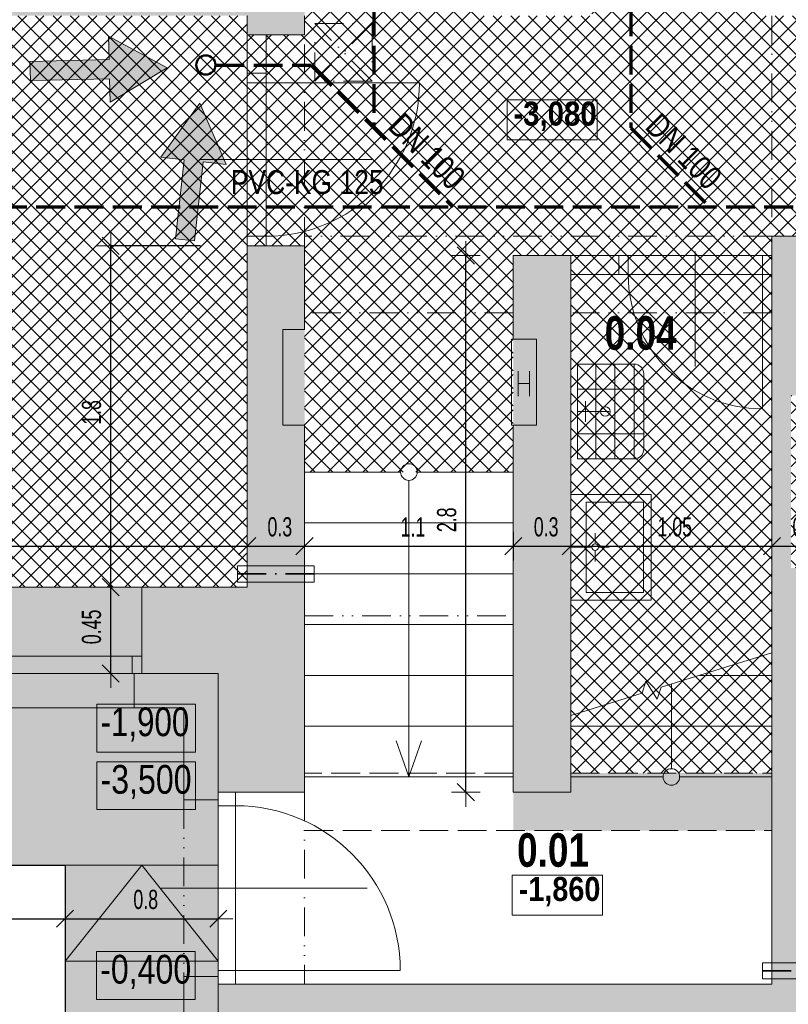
# Model space of a CAD drawing. Header units: millimetres. Extents: x -18538 to 31634, y -71765 to -43346.
# Tile 6 of 19: x -2265 to 1748, y -59323 to -54187. Entities that reach past the tile are written whole.
import ezdxf

# ---------------------------------------------------------------- set-up
doc = ezdxf.new("R2010")
doc.units = ezdxf.units.MM
doc.header["$PDMODE"] = 65
for name, pattern in [('Carkovana 2x_1', [200, 150, -50]), ('Cerchovana_1', [250, 150, -50, 0, -50]), ('JIS_09_15', [300, 150, -50, 0, -50, 0, -50])]:
    doc.linetypes.add(name, pattern=pattern)
doc.layers.add('XR$1$1.PP - SLEPY_1', color=7, linetype='Continuous', lineweight=25)
doc.layers.add('XR$3$SANACE_1', color=7, linetype='Continuous', lineweight=25)
doc.styles.add('ARIAL', font='ARIAL.TTF')
doc.styles.add('Arial Black', font='Arial Black')
doc.styles.add('ARIALNARROW', font='ARIALN.TTF')
doc.dimstyles.new('DIMSTYLE_2', dxfattribs={"dimtxt": 100, "dimasz": 150, "dimexe": 0, "dimexo": 0, "dimgap": 50, "dimtad": 2, "dimlfac": 0.001, "dimrnd": 0.05, "dimzin": 4, "dimdsep": 46, "dimtxsty": 'ARIALNARROW', "dimblk1": 'ALL_ML_STRICH', "dimblk2": 'ALL_ML_STRICH', "dimsah": 1, "dimcen": 0, "dimclrd": 6, "dimclre": 6, "dimclrt": 6, "dimadec": 0, "dimazin": 0, "dimtfac": 1, "dimtdec": 0, "dimtix": 1, "dimtmove": 2, "dimatfit": 3, "dimfxl": 0, "dimtzin": 0, "dimlwd": 0, "dimlwe": 13, "dimarcsym": 0})
doc.dimstyles.new('DIMSTYLE_3', dxfattribs={"dimtxt": 100, "dimasz": 150, "dimexe": 0, "dimexo": 0, "dimgap": 50, "dimtad": 2, "dimdec": 1, "dimlfac": 0.001, "dimrnd": 0.05, "dimzin": 4, "dimdsep": 46, "dimtxsty": 'ARIALNARROW', "dimblk1": 'ALL_ML_STRICH', "dimblk2": 'ALL_ML_STRICH', "dimsah": 1, "dimcen": 0, "dimclrd": 6, "dimclre": 6, "dimclrt": 6, "dimadec": 0, "dimazin": 0, "dimtfac": 1, "dimtdec": 0, "dimtix": 1, "dimtmove": 2, "dimatfit": 3, "dimfxl": 0, "dimtzin": 0, "dimlwd": 0, "dimlwe": 13, "dimarcsym": 0})
doc.dimstyles.new('DIMSTYLE_4', dxfattribs={"dimtxt": 100, "dimasz": 150, "dimexe": 0, "dimexo": 0, "dimgap": 50, "dimtad": 2, "dimdec": 1, "dimlfac": 0.001, "dimrnd": 0.05, "dimzin": 4, "dimdsep": 46, "dimtxsty": 'ARIALNARROW', "dimblk1": 'ALL_ML_STRICH', "dimblk2": 'ALL_ML_STRICH', "dimsah": 1, "dimcen": 0, "dimclrd": 6, "dimclre": 6, "dimclrt": 6, "dimadec": 0, "dimazin": 0, "dimtfac": 1, "dimtdec": 0, "dimtix": 1, "dimtmove": 2, "dimatfit": 3, "dimfxl": 0, "dimtzin": 0, "dimlwd": 0, "dimlwe": 13, "dimarcsym": 0})
doc.dimstyles.new('DIMSTYLE_5', dxfattribs={"dimtxt": 100, "dimasz": 150, "dimexe": 0, "dimexo": 0, "dimgap": 50, "dimtad": 2, "dimlfac": 0.001, "dimrnd": 0.05, "dimzin": 4, "dimdsep": 46, "dimtxsty": 'ARIALNARROW', "dimblk1": 'ALL_ML_STRICH', "dimblk2": 'ALL_ML_STRICH', "dimsah": 1, "dimcen": 0, "dimclrd": 6, "dimclre": 6, "dimclrt": 6, "dimadec": 0, "dimazin": 0, "dimtfac": 1, "dimtdec": 0, "dimtix": 1, "dimtmove": 2, "dimatfit": 3, "dimfxl": 0, "dimtzin": 0, "dimlwd": 0, "dimlwe": 13, "dimarcsym": 0})

# ---------------------------------------------------------------- blocks, each defined once
blk = doc.blocks.new('KOMPLEXNÍ OBJEKT_3')
at = {"layer": 'XR$1$1.PP - SLEPY_1', "color": 251, "linetype": 'Continuous', "lineweight": 13}
for p, q in [((612.2, -56663.4), (612.2, -57214.1)), ((612.2, -56663.4), (1032.2, -56663.4)), ((1032.2, -57214.1), (1032.2, -56663.4)), ((692.2, -56703.4), (992.2, -56703.4)), ((692.2, -57174.1), (692.2, -56703.4)), ((992.2, -56703.4), (992.2, -57174.1)), ((739.3, -56921.5), (739.3, -56864.8)), ((722.2, -56938.7), (612.2, -56938.7)), ((756.5, -56938.7), (813.2, -56938.7)), ((739.3, -56955.9), (739.3, -57012.6)), ((992.2, -57174.1), (692.2, -57174.1)), ((612.2, -57214.1), (956.2, -57214.1)), ((612.2, -57214.1), (1032.2, -57214.1))]:
    blk.add_line(p, q, dxfattribs=at)
blk.add_arc((739.3, -56938.7), 17.2, 270.0000172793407, 269.9999999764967, dxfattribs=at)
blk = doc.blocks.new('KOMPLEXNÍ OBJEKT_14')
at = {"layer": 'XR$1$1.PP - SLEPY_1', "color": 251, "linetype": 'Continuous', "lineweight": 13}
for p, q in [((647.5, -55983), (647.5, -56478)), ((942.5, -55983), (647.5, -55983)), ((942.5, -55983), (667.5, -55983)), ((742.5, -56478), (742.5, -55983)), ((842.5, -56478), (842.5, -55983)), ((942.5, -56478), (942.5, -55983)), ((992.5, -56428), (992.5, -56033)), ((992.5, -56113.3), (647.5, -56113.3)), ((688.4, -56176.7), (688.4, -56230.5)), ((647.5, -56230.5), (792.5, -56230.5)), ((667.5, -56230.5), (812.5, -56230.5)), ((688.4, -56284.2), (688.4, -56230.5)), ((992.5, -56347.6), (647.5, -56347.6)), ((647.5, -56478), (942.5, -56478)), ((667.5, -56478), (942.5, -56478))]:
    blk.add_line(p, q, dxfattribs=at)
blk.add_circle((792.5, -56230.5), 25, dxfattribs=at)
for centre, start, end in [((942.5, -56033), 0, 90), ((942.5, -56428), 270, 0)]:
    blk.add_arc(centre, 50, start, end, dxfattribs=at)
blk = doc.blocks.new('ALL_ML_STRICH')
at = {"color": 0, "linetype": 'ByBlock', "lineweight": -2}
for p, q in [((0, -0.5), (0, 0.5)), ((-1, 0), (0.5, 0)), ((-0.3, -0.3), (0.3, 0.3))]:
    blk.add_line(p, q, dxfattribs=at)
blk = doc.blocks.new('*D48')
at = {"layer": 'DEFPOINTS', "color": 6, "linetype": 'Continuous', "lineweight": 13}
for p in [(-1627.8, -57146.7), (-1789.5, -57596.7), (-1627.8, -57596.7)]:
    blk.add_point(p, dxfattribs=at)
at = {"layer": 'XR$3$SANACE_1', "color": 6, "linetype": 'Continuous', "lineweight": -2}
for p, q in [((-1789.5, -57146.7), (-1789.5, -57146.7)), ((-1789.5, -57596.7), (-1789.5, -57146.7)), ((-1789.5, -57596.7), (-1789.5, -57596.7))]:
    blk.add_line(p, q, dxfattribs=at)
at = {"layer": 'XR$3$SANACE_1', "color": 6, "linetype": 'Continuous', "lineweight": 13, "xscale": 150, "yscale": 150, "zscale": 150}
for p, rotation in [((-1789.5, -57146.7), 90), ((-1789.5, -57596.7), 270)]:
    blk.add_blockref('ALL_ML_STRICH', p, dxfattribs=dict(at, rotation=rotation))
at = {"layer": 'XR$3$SANACE_1', "color": 6, "linetype": 'Continuous', "lineweight": 13, "insert": (-1889.5, -57354.1), "char_height": 100, "width": 324.571, "attachment_point": 5, "rotation": 90, "style": 'ARIALNARROW'}
blk.add_mtext('\\W0.81;\\A1;{0.45}', dxfattribs=at)
blk = doc.blocks.new('*D49')
at = {"layer": 'DEFPOINTS', "color": 6, "linetype": 'Continuous', "lineweight": 13}
for p in [(-1077.8, -55366.7), (-1789.5, -57146.7), (-1627.8, -57146.7)]:
    blk.add_point(p, dxfattribs=at)
at = {"layer": 'XR$3$SANACE_1', "color": 6, "linetype": 'Continuous', "lineweight": -2}
for p, q in [((-1320.2, -55366.7), (-1789.5, -55366.7)), ((-1789.5, -57146.7), (-1789.5, -55366.7)), ((-1789.5, -57146.7), (-1789.5, -57146.7))]:
    blk.add_line(p, q, dxfattribs=at)
at = {"layer": 'XR$3$SANACE_1', "color": 6, "linetype": 'Continuous', "lineweight": 13, "xscale": 150, "yscale": 150, "zscale": 150}
for p, rotation in [((-1789.5, -55366.7), 90), ((-1789.5, -57146.7), 270)]:
    blk.add_blockref('ALL_ML_STRICH', p, dxfattribs=dict(at, rotation=rotation))
at = {"layer": 'XR$3$SANACE_1', "color": 6, "linetype": 'Continuous', "lineweight": 13, "insert": (-1889.5, -56235.5), "char_height": 100, "width": 243.429, "attachment_point": 5, "rotation": 90, "style": 'ARIALNARROW'}
blk.add_mtext('\\W0.81;\\A1;{1.8}', dxfattribs=at)
blk = doc.blocks.new('*D55')
at = {"layer": 'DEFPOINTS', "color": 6, "linetype": 'Continuous', "lineweight": 13}
for p in [(-4527.8, -56932.7), (-4527.8, -57146.7), (-1077.8, -57146.7)]:
    blk.add_point(p, dxfattribs=at)
at = {"layer": 'XR$3$SANACE_1', "color": 6, "linetype": 'Continuous', "lineweight": -2}
for p, q in [((-4527.8, -56932.7), (-4527.8, -56932.7)), ((-4527.8, -56932.7), (-1077.8, -56932.7)), ((-1077.8, -56932.7), (-1077.8, -56932.7))]:
    blk.add_line(p, q, dxfattribs=at)
at = {"layer": 'XR$3$SANACE_1', "color": 6, "linetype": 'Continuous', "lineweight": 13, "xscale": 150, "yscale": 150, "zscale": 150, "rotation": 180}
blk.add_blockref('ALL_ML_STRICH', (-4527.8, -56932.7), dxfattribs=at)
at = {"layer": 'XR$3$SANACE_1', "color": 6, "linetype": 'Continuous', "lineweight": 13, "xscale": 150, "yscale": 150, "zscale": 150}
blk.add_blockref('ALL_ML_STRICH', (-1077.8, -56932.7), dxfattribs=at)
at = {"layer": 'XR$3$SANACE_1', "color": 6, "linetype": 'Continuous', "lineweight": 13, "insert": (-2785.2, -56832.7), "char_height": 100, "width": 324.571, "attachment_point": 5, "style": 'ARIALNARROW'}
blk.add_mtext('\\W0.81;\\A1;{3.45}', dxfattribs=at)
blk = doc.blocks.new('*D56')
at = {"layer": 'DEFPOINTS', "color": 6, "linetype": 'Continuous', "lineweight": 13}
for p in [(-1077.8, -56932.7), (-1077.8, -57146.7), (-777.8, -57146.7)]:
    blk.add_point(p, dxfattribs=at)
at = {"layer": 'XR$3$SANACE_1', "color": 6, "linetype": 'Continuous', "lineweight": -2}
for p, q in [((-1077.8, -56932.7), (-1077.8, -56932.7)), ((-1077.8, -56932.7), (-777.8, -56932.7)), ((-777.8, -56932.7), (-777.8, -56932.7))]:
    blk.add_line(p, q, dxfattribs=at)
at = {"layer": 'XR$3$SANACE_1', "color": 6, "linetype": 'Continuous', "lineweight": 13, "xscale": 150, "yscale": 150, "zscale": 150, "rotation": 180}
blk.add_blockref('ALL_ML_STRICH', (-1077.8, -56932.7), dxfattribs=at)
at = {"layer": 'XR$3$SANACE_1', "color": 6, "linetype": 'Continuous', "lineweight": 13, "xscale": 150, "yscale": 150, "zscale": 150}
blk.add_blockref('ALL_ML_STRICH', (-777.8, -56932.7), dxfattribs=at)
at = {"layer": 'XR$3$SANACE_1', "color": 6, "linetype": 'Continuous', "lineweight": 13, "insert": (-906.6, -56832.7), "char_height": 100, "width": 243.429, "attachment_point": 5, "style": 'ARIALNARROW'}
blk.add_mtext('\\W0.81;\\A1;{0.3}', dxfattribs=at)
blk = doc.blocks.new('*D57')
at = {"layer": 'DEFPOINTS', "color": 6, "linetype": 'Continuous', "lineweight": 13}
for p in [(-777.8, -56932.7), (312.2, -57076.7), (-777.8, -57146.7)]:
    blk.add_point(p, dxfattribs=at)
at = {"layer": 'XR$3$SANACE_1', "color": 6, "linetype": 'Continuous', "lineweight": -2}
for p, q in [((-777.8, -56932.7), (-777.8, -56932.7)), ((-777.8, -56932.7), (312.2, -56932.7)), ((312.2, -56932.7), (312.2, -56932.7))]:
    blk.add_line(p, q, dxfattribs=at)
at = {"layer": 'XR$3$SANACE_1', "color": 6, "linetype": 'Continuous', "lineweight": 13, "xscale": 150, "yscale": 150, "zscale": 150, "rotation": 180}
blk.add_blockref('ALL_ML_STRICH', (-777.8, -56932.7), dxfattribs=at)
at = {"layer": 'XR$3$SANACE_1', "color": 6, "linetype": 'Continuous', "lineweight": 13, "xscale": 150, "yscale": 150, "zscale": 150}
blk.add_blockref('ALL_ML_STRICH', (312.2, -56932.7), dxfattribs=at)
at = {"layer": 'XR$3$SANACE_1', "color": 6, "linetype": 'Continuous', "lineweight": 13, "insert": (-211.6, -56832.7), "char_height": 100, "width": 243.429, "attachment_point": 5, "style": 'ARIALNARROW'}
blk.add_mtext('\\W0.81;\\A1;{1.1}', dxfattribs=at)
blk = doc.blocks.new('*D58')
at = {"layer": 'DEFPOINTS', "color": 6, "linetype": 'Continuous', "lineweight": 13}
for p in [(312.2, -56932.7), (312.2, -57076.7), (612.2, -57122.1)]:
    blk.add_point(p, dxfattribs=at)
at = {"layer": 'XR$3$SANACE_1', "color": 6, "linetype": 'Continuous', "lineweight": -2}
for p, q in [((312.2, -56932.7), (312.2, -56932.7)), ((312.2, -56932.7), (612.2, -56932.7)), ((612.2, -56932.7), (612.2, -56932.7))]:
    blk.add_line(p, q, dxfattribs=at)
at = {"layer": 'XR$3$SANACE_1', "color": 6, "linetype": 'Continuous', "lineweight": 13, "xscale": 150, "yscale": 150, "zscale": 150, "rotation": 180}
blk.add_blockref('ALL_ML_STRICH', (312.2, -56932.7), dxfattribs=at)
at = {"layer": 'XR$3$SANACE_1', "color": 6, "linetype": 'Continuous', "lineweight": 13, "xscale": 150, "yscale": 150, "zscale": 150}
blk.add_blockref('ALL_ML_STRICH', (612.2, -56932.7), dxfattribs=at)
at = {"layer": 'XR$3$SANACE_1', "color": 6, "linetype": 'Continuous', "lineweight": 13, "insert": (483.4, -56832.7), "char_height": 100, "width": 243.429, "attachment_point": 5, "style": 'ARIALNARROW'}
blk.add_mtext('\\W0.81;\\A1;{0.3}', dxfattribs=at)
blk = doc.blocks.new('*D59')
at = {"layer": 'DEFPOINTS', "color": 6, "linetype": 'Continuous', "lineweight": 13}
for p in [(612.2, -56932.7), (1662.2, -57026.2), (612.2, -57122.1)]:
    blk.add_point(p, dxfattribs=at)
at = {"layer": 'XR$3$SANACE_1', "color": 6, "linetype": 'Continuous', "lineweight": -2}
for p, q in [((612.2, -56932.7), (612.2, -56932.7)), ((612.2, -56932.7), (1662.2, -56932.7)), ((1662.2, -56932.7), (1662.2, -56932.7))]:
    blk.add_line(p, q, dxfattribs=at)
at = {"layer": 'XR$3$SANACE_1', "color": 6, "linetype": 'Continuous', "lineweight": 13, "xscale": 150, "yscale": 150, "zscale": 150, "rotation": 180}
blk.add_blockref('ALL_ML_STRICH', (612.2, -56932.7), dxfattribs=at)
at = {"layer": 'XR$3$SANACE_1', "color": 6, "linetype": 'Continuous', "lineweight": 13, "xscale": 150, "yscale": 150, "zscale": 150}
blk.add_blockref('ALL_ML_STRICH', (1662.2, -56932.7), dxfattribs=at)
at = {"layer": 'XR$3$SANACE_1', "color": 6, "linetype": 'Continuous', "lineweight": 13, "insert": (1154.8, -56832.7), "char_height": 100, "width": 324.571, "attachment_point": 5, "style": 'ARIALNARROW'}
blk.add_mtext('\\W0.81;\\A1;{1.05}', dxfattribs=at)
blk = doc.blocks.new('*D60')
at = {"layer": 'DEFPOINTS', "color": 6, "linetype": 'Continuous', "lineweight": 13}
for p in [(1662.2, -56932.7), (1662.2, -57026.2), (1962.2, -57046.7)]:
    blk.add_point(p, dxfattribs=at)
at = {"layer": 'XR$3$SANACE_1', "color": 6, "linetype": 'Continuous', "lineweight": -2}
for p, q in [((1662.2, -56932.7), (1662.2, -56932.7)), ((1662.2, -56932.7), (1962.2, -56932.7)), ((1962.2, -56932.7), (1962.2, -56932.7))]:
    blk.add_line(p, q, dxfattribs=at)
at = {"layer": 'XR$3$SANACE_1', "color": 6, "linetype": 'Continuous', "lineweight": 13, "xscale": 150, "yscale": 150, "zscale": 150, "rotation": 180}
blk.add_blockref('ALL_ML_STRICH', (1662.2, -56932.7), dxfattribs=at)
at = {"layer": 'XR$3$SANACE_1', "color": 6, "linetype": 'Continuous', "lineweight": 13, "xscale": 150, "yscale": 150, "zscale": 150}
blk.add_blockref('ALL_ML_STRICH', (1962.2, -56932.7), dxfattribs=at)
at = {"layer": 'XR$3$SANACE_1', "color": 6, "linetype": 'Continuous', "lineweight": 13, "insert": (1833.4, -56832.7), "char_height": 100, "width": 243.429, "attachment_point": 5, "style": 'ARIALNARROW'}
blk.add_mtext('\\W0.81;\\A1;{0.3}', dxfattribs=at)
blk = doc.blocks.new('*D69')
at = {"layer": 'DEFPOINTS', "color": 6, "linetype": 'Continuous', "lineweight": 13}
for p in [(312.2, -55416.7), (64.6, -58216.7), (312.2, -58216.7)]:
    blk.add_point(p, dxfattribs=at)
at = {"layer": 'XR$3$SANACE_1', "color": 6, "linetype": 'Continuous', "lineweight": -2}
for p, q in [((64.6, -55416.7), (64.6, -55416.7)), ((64.6, -58216.7), (64.6, -55416.7)), ((64.6, -58216.7), (64.6, -58216.7))]:
    blk.add_line(p, q, dxfattribs=at)
at = {"layer": 'XR$3$SANACE_1', "color": 6, "linetype": 'Continuous', "lineweight": 13, "xscale": 150, "yscale": 150, "zscale": 150}
for p, rotation in [((64.6, -55416.7), 90), ((64.6, -58216.7), 270)]:
    blk.add_blockref('ALL_ML_STRICH', p, dxfattribs=dict(at, rotation=rotation))
at = {"layer": 'XR$3$SANACE_1', "color": 6, "linetype": 'Continuous', "lineweight": 13, "insert": (-35.4, -56795.5), "char_height": 100, "width": 243.429, "attachment_point": 5, "rotation": 90, "style": 'ARIALNARROW'}
blk.add_mtext('\\W0.81;\\A1;{2.8}', dxfattribs=at)
blk = doc.blocks.new('*D76')
at = {"layer": 'DEFPOINTS', "color": 6, "linetype": 'Continuous', "lineweight": 13}
for p in [(-2027.8, -58596.7), (-2865.2, -59666.7), (-2027.8, -59666.7)]:
    blk.add_point(p, dxfattribs=at)
at = {"layer": 'XR$3$SANACE_1', "color": 6, "linetype": 'Continuous', "lineweight": -2}
for p, q in [((-2865.2, -58596.7), (-2865.2, -58596.7)), ((-2865.2, -59666.7), (-2865.2, -58596.7)), ((-2566.3, -59666.7), (-2865.2, -59666.7))]:
    blk.add_line(p, q, dxfattribs=at)
at = {"layer": 'XR$3$SANACE_1', "color": 6, "linetype": 'Continuous', "lineweight": 13, "xscale": 150, "yscale": 150, "zscale": 150}
for p, rotation in [((-2865.2, -58596.7), 90), ((-2865.2, -59666.7), 270)]:
    blk.add_blockref('ALL_ML_STRICH', p, dxfattribs=dict(at, rotation=rotation))
at = {"layer": 'XR$3$SANACE_1', "color": 6, "linetype": 'Continuous', "lineweight": 13, "insert": (-2940.2, -59114.1), "char_height": 100, "width": 324.571, "attachment_point": 5, "rotation": 90, "style": 'ARIALNARROW'}
blk.add_mtext('\\W0.81;\\A1;{1.05}', dxfattribs=at)
blk = doc.blocks.new('*D77')
at = {"layer": 'DEFPOINTS', "color": 6, "linetype": 'Continuous', "lineweight": 13}
for p in [(-2627.8, -57596.7), (-2865.2, -58596.7), (-2027.8, -58596.7)]:
    blk.add_point(p, dxfattribs=at)
at = {"layer": 'XR$3$SANACE_1', "color": 6, "linetype": 'Continuous', "lineweight": -2}
for p, q in [((-2865.2, -57596.7), (-2865.2, -57596.7)), ((-2865.2, -58596.7), (-2865.2, -57596.7)), ((-2865.2, -58596.7), (-2865.2, -58596.7))]:
    blk.add_line(p, q, dxfattribs=at)
at = {"layer": 'XR$3$SANACE_1', "color": 6, "linetype": 'Continuous', "lineweight": 13, "xscale": 150, "yscale": 150, "zscale": 150}
for p, rotation in [((-2865.2, -57596.7), 90), ((-2865.2, -58596.7), 270)]:
    blk.add_blockref('ALL_ML_STRICH', p, dxfattribs=dict(at, rotation=rotation))
at = {"layer": 'XR$3$SANACE_1', "color": 6, "linetype": 'Continuous', "lineweight": 13, "insert": (-2940.2, -58075.5), "char_height": 100, "width": 243.429, "attachment_point": 5, "rotation": 90, "style": 'ARIALNARROW'}
blk.add_mtext('\\W0.81;\\A1;{1.0}', dxfattribs=at)
blk = doc.blocks.new('*D82')
at = {"layer": 'DEFPOINTS', "color": 6, "linetype": 'Continuous', "lineweight": 13}
for p in [(-17937.8, -58196.7), (-2027.8, -58596.7), (-17937.8, -58876)]:
    blk.add_point(p, dxfattribs=at)
at = {"layer": 'XR$3$SANACE_1', "color": 6, "linetype": 'Continuous', "lineweight": -2}
for p, q in [((-17937.8, -58876), (-17937.8, -58876)), ((-17937.8, -58876), (-2027.8, -58876)), ((-2027.8, -58876), (-2027.8, -58876))]:
    blk.add_line(p, q, dxfattribs=at)
at = {"layer": 'XR$3$SANACE_1', "color": 6, "linetype": 'Continuous', "lineweight": 13, "xscale": 150, "yscale": 150, "zscale": 150, "rotation": 180}
blk.add_blockref('ALL_ML_STRICH', (-17937.8, -58876), dxfattribs=at)
at = {"layer": 'XR$3$SANACE_1', "color": 6, "linetype": 'Continuous', "lineweight": 13, "xscale": 150, "yscale": 150, "zscale": 150}
blk.add_blockref('ALL_ML_STRICH', (-2027.8, -58876), dxfattribs=at)
at = {"layer": 'XR$3$SANACE_1', "color": 6, "linetype": 'Continuous', "lineweight": 13, "insert": (-9965.2, -58776), "char_height": 100, "width": 324.571, "attachment_point": 5, "style": 'ARIALNARROW'}
blk.add_mtext('\\W0.81;\\A1;{15.9}', dxfattribs=at)
blk = doc.blocks.new('*D83')
at = {"layer": 'DEFPOINTS', "color": 6, "linetype": 'Continuous', "lineweight": 13}
for p in [(-2027.8, -58596.7), (-2027.8, -58876), (-1227.8, -59666.7)]:
    blk.add_point(p, dxfattribs=at)
at = {"layer": 'XR$3$SANACE_1', "color": 6, "linetype": 'Continuous', "lineweight": -2}
for p, q in [((-2027.8, -58876), (-2027.8, -58876)), ((-2027.8, -58876), (-1227.8, -58876)), ((-1227.8, -58876), (-1227.8, -58876))]:
    blk.add_line(p, q, dxfattribs=at)
at = {"layer": 'XR$3$SANACE_1', "color": 6, "linetype": 'Continuous', "lineweight": 13, "xscale": 150, "yscale": 150, "zscale": 150, "rotation": 180}
blk.add_blockref('ALL_ML_STRICH', (-2027.8, -58876), dxfattribs=at)
at = {"layer": 'XR$3$SANACE_1', "color": 6, "linetype": 'Continuous', "lineweight": 13, "xscale": 150, "yscale": 150, "zscale": 150}
blk.add_blockref('ALL_ML_STRICH', (-1227.8, -58876), dxfattribs=at)
at = {"layer": 'XR$3$SANACE_1', "color": 6, "linetype": 'Continuous', "lineweight": 13, "insert": (-1606.6, -58776), "char_height": 100, "width": 243.429, "attachment_point": 5, "style": 'ARIALNARROW'}
blk.add_mtext('\\W0.81;\\A1;{0.8}', dxfattribs=at)
blk = doc.blocks.new('KOMPLEXNÍ OBJEKT_50')
at = {"layer": 'XR$3$SANACE_1', "linetype": 'Continuous', "lineweight": 13}
blk.add_hatch(color=132, dxfattribs=at).paths.add_polyline_path([(-1527.7, -54904.5), (-1324.1, -54623.2), (-1186.1, -54942), (-1307.2, -54928.7), (-1352.3, -55340.2), (-1451.7, -55329.3), (-1406.6, -54917.8)], flags=16)
at = {"layer": 'XR$3$SANACE_1', "color": 132, "linetype": 'Continuous', "lineweight": 13}
for p, q in [((-1527.7, -54904.5), (-1324.1, -54623.2)), ((-1324.1, -54623.2), (-1186.1, -54942)), ((-1406.6, -54917.8), (-1527.7, -54904.5)), ((-1406.6, -54917.8), (-1451.7, -55329.3)), ((-1307.2, -54928.7), (-1352.3, -55340.2)), ((-1186.1, -54942), (-1307.2, -54928.7)), ((-1451.7, -55329.3), (-1352.3, -55340.2))]:
    blk.add_line(p, q, dxfattribs=at)
blk = doc.blocks.new('KOMPLEXNÍ OBJEKT_51')
at = {"layer": 'XR$3$SANACE_1', "linetype": 'Continuous', "lineweight": 13}
blk.add_hatch(color=132, dxfattribs=at).paths.add_polyline_path([(-1792.1, -54616.7), (-1494.5, -54437.6), (-1800.4, -54273.1), (-1797.5, -54394.9), (-2211.4, -54405), (-2208.9, -54504.9), (-1795.1, -54494.9)])
at = {"layer": 'XR$3$SANACE_1', "color": 132, "linetype": 'Continuous', "lineweight": 13}
for p, q in [((-1494.5, -54437.6), (-1800.4, -54273.1)), ((-1800.4, -54273.1), (-1797.5, -54394.9)), ((-1797.5, -54394.9), (-2211.4, -54405)), ((-2208.9, -54504.9), (-2211.4, -54405)), ((-1792.1, -54616.7), (-1494.5, -54437.6)), ((-1795.1, -54494.9), (-2208.9, -54504.9)), ((-1795.1, -54494.9), (-1792.1, -54616.7))]:
    blk.add_line(p, q, dxfattribs=at)

msp = doc.modelspace()

# ---------------------------------------------------------------- hatches: boundary and pattern name
at = {"layer": 'XR$3$SANACE_1', "linetype": 'Continuous', "lineweight": 13}
for color, points in [(254, [(-1357.849, -52966.677), (-2652.849, -52966.677), (-2652.849, -53566.677), (-11507.849, -53566.677), (-11507.849, -53172.238), (-11957.849, -53172.238), (-11957.849, -54166.677), (-4827.849, -54166.677), (-4827.849, -54966.677), (-4527.849, -54966.677), (-4527.849, -54166.677), (-1077.849, -54166.677), (-1077.849, -54266.677), (-777.849, -54266.677), (-777.849, -53566.677), (-1357.849, -53566.677)]), (91, [(1762.151, -56146.677), (1962.151, -56146.677), (1962.151, -55316.677), (1662.151, -55316.677), (1662.151, -59216.677), (1962.151, -59216.677), (1962.151, -57046.677), (1762.151, -57046.677)]), (91, [(-1077.849, -55366.677), (-1077.849, -57146.677), (-777.849, -57146.677), (-777.849, -55366.677)]), (91, [(312.151, -58216.677), (612.151, -58216.677), (612.151, -55416.677), (312.151, -55416.677)]), (161, [(-11957.849, -57596.677), (-1227.849, -57596.677), (-1227.849, -58216.677), (-777.849, -58216.677), (-777.849, -57146.677), (-11507.849, -57146.677), (-11957.849, -57146.677)]), (161, [(6427.151, -57146.677), (6427.151, -59216.677), (-1227.849, -59216.677), (-1227.849, -59666.677), (6877.151, -59666.677), (6877.151, -57596.677), (8802.151, -57596.677), (8802.151, -57146.677), (8352.151, -57146.677)]), (91, [(612.151, -58116.677), (612.151, -58216.677), (1662.151, -58216.677), (1662.151, -58116.677)]), (91, [(312.151, -58216.677), (312.151, -58416.677), (1662.151, -58416.677), (1662.151, -58216.677)])]:
    msp.add_hatch(color=color, dxfattribs=at).paths.add_polyline_path(points)
at = {"layer": 'XR$3$SANACE_1', "linetype": 'Cerchovana_1', "lineweight": 13}
h = msp.add_hatch(dxfattribs=at)
h.set_pattern_fill('_RAFA_14', color=204, scale=50, style=0, pattern_type=2)
h.set_pattern_definition([(45, (0, 0), (-45.96194, 45.96194), []), (135, (0, 0), (-45.96194, -45.96194), [])])
h.paths.add_polyline_path([(312.151, -56546.677), (312.151, -55416.677), (612.151, -55416.677), (612.151, -58116.677), (1662.151, -58116.677), (1662.151, -55316.677), (1962.151, -55316.677), (1962.151, -56146.677), (1762.151, -56146.677), (1762.151, -57046.677), (1962.151, -57046.677), (1962.151, -59216.677), (6427.151, -59216.677), (6427.151, -57146.677), (8352.151, -57146.677), (8352.151, -54166.677), (3032.151, -54166.677), (3032.151, -53716.677), (2132.151, -53716.677), (2132.151, -54166.677), (1622.151, -54166.677), (1622.151, -53566.677), (722.151, -53566.677), (722.151, -54166.677), (122.151, -54166.677), (122.151, -53566.677), (-777.849, -53566.677), (-777.849, -54266.677), (-1077.849, -54266.677), (-1077.849, -54166.677), (-4527.849, -54166.677), (-4527.849, -54966.677), (-4827.849, -54966.677), (-4827.849, -54166.677), (-11507.849, -54166.677), (-11507.849, -57146.677), (-4827.849, -57146.677), (-4827.849, -55966.677), (-4527.849, -55966.677), (-4527.849, -57146.677), (-1077.849, -57146.677), (-1077.849, -55366.677), (-777.849, -55366.677), (-777.849, -56546.677)], flags=0)
at = {"layer": 'XR$3$SANACE_1', "linetype": 'Continuous', "lineweight": 25}
msp.add_hatch(color=191, dxfattribs=at).paths.add_polyline_path([(-2027.849, -58596.677), (-2027.849, -59871.677), (-1227.849, -59871.677), (-1227.849, -57596.677), (-11957.849, -57596.677), (-11957.849, -58596.677)])

# ---------------------------------------------------------------- linework, layer by layer
at = {"layer": 'XR$1$1.PP - SLEPY_1', "color": 138, "linetype": 'Continuous', "lineweight": 13}
for p, q in [((-1077.849, -54266.677), (-1077.849, -54166.677)), ((-777.849, -54266.677), (-777.849, -54166.677)), ((-1077.849, -54466.677), (-1077.849, -54266.677)), ((-1077.849, -54266.677), (-777.849, -54266.677)), ((-977.849, -54466.677), (-977.849, -54266.677)), ((-1077.849, -54466.677), (-1077.849, -55366.677)), ((-977.849, -54466.677), (-1077.849, -54466.677)), ((-977.849, -54466.677), (-977.849, -55366.677)), ((-1077.849, -54516.677), (-977.849, -54516.677)), ((-977.849, -54516.677), (-177.849, -54516.677)), ((-1326.474, -54916.677), (-426.474, -54916.677)), ((-1077.849, -55316.677), (-977.849, -55316.677)), ((1662.151, -55316.677), (1962.151, -55316.677)), ((1662.151, -59216.677), (1662.151, -55316.677)), ((-1077.849, -55366.677), (-777.849, -55366.677)), ((-1077.849, -57146.677), (-1077.849, -55366.677)), ((-777.849, -55802.691), (-777.849, -55366.677)), ((1262.151, -55995.269), (1262.151, -55395.269)), ((312.151, -55416.677), (612.151, -55416.677)), ((312.151, -55416.677), (312.151, -55852.691)), ((612.151, -55416.677), (862.151, -55416.677)), ((612.151, -55516.677), (612.151, -55416.677)), ((862.151, -55416.677), (1662.151, -55416.677)), ((862.151, -55416.677), (862.151, -55516.677)), ((912.151, -55416.677), (912.151, -55516.677)), ((1612.151, -55416.677), (1612.151, -55516.677)), ((862.151, -55516.677), (612.151, -55516.677)), ((612.151, -55516.677), (612.151, -58216.677)), ((862.151, -55516.677), (1662.151, -55516.677)), ((1612.151, -55516.677), (1612.151, -56216.677)), ((-777.849, -55802.691), (-890.528, -55802.691)), ((-890.528, -55802.691), (-890.528, -56302.691)), ((422.85, -55852.691), (302.85, -55852.691)), ((302.85, -55852.691), (302.85, -56302.691)), ((312.151, -55852.691), (432.85, -55852.691)), ((422.85, -55852.691), (432.85, -55852.691)), ((432.85, -55852.691), (432.85, -56302.691)), ((432.85, -55852.691), (432.85, -56302.691)), ((337.053, -56020.369), (337.053, -56150.369)), ((397.053, -56020.369), (397.053, -56150.369)), ((337.053, -56085.369), (397.053, -56085.369)), ((-890.528, -56302.691), (-777.849, -56302.691)), ((-777.849, -57246.677), (-777.849, -56302.691)), ((302.85, -56302.691), (422.85, -56302.691)), ((312.151, -56302.691), (312.151, -58216.677)), ((432.85, -56302.691), (312.151, -56302.691)), ((432.85, -56302.691), (422.85, -56302.691)), ((-276.022, -56546.677), (-777.849, -56546.677)), ((-232.849, -56589.85), (-232.849, -58136.677)), ((312.151, -56546.677), (-189.676, -56546.677)), ((312.151, -56811.677), (-777.849, -56811.677)), ((312.151, -57076.677), (-777.849, -57076.677)), ((-1627.849, -57146.677), (-2627.849, -57146.677)), ((-1627.849, -57596.677), (-1627.849, -57146.677)), ((-1627.849, -57146.677), (-1077.849, -57146.677)), ((-777.849, -58216.677), (-777.849, -57146.677)), ((312.151, -57341.677), (-777.849, -57341.677)), ((-1627.849, -57506.677), (-2627.849, -57506.677)), ((-1677.849, -57506.677), (-1677.849, -57596.677)), ((1084.108, -57668.813), (1662.151, -57489.368)), ((-1627.849, -57596.677), (-2627.849, -57596.677)), ((-1667.849, -57596.677), (-1667.849, -57776.677)), ((-1667.849, -57596.677), (-1627.849, -57596.677)), ((-1627.849, -57596.677), (-1227.849, -57596.677)), ((-1227.849, -58216.677), (-1227.849, -57596.677)), ((312.151, -57606.677), (-777.849, -57606.677)), ((1662.151, -57606.677), (1284.267, -57606.677)), ((985.348, -57699.472), (1004.37, -57636.514)), ((1004.37, -57636.514), (1062.85, -57731.737)), ((1062.85, -57731.737), (1084.108, -57668.813)), ((1137.151, -58093.504), (1137.151, -57652.347)), ((612.151, -57815.326), (985.348, -57699.472)), ((-2587.849, -57776.677), (-1667.849, -57776.677)), ((-1667.849, -57776.677), (-1407.849, -57776.677)), ((-1407.849, -57776.677), (-1407.849, -58256.677)), ((312.151, -57871.677), (-777.849, -57871.677)), ((1662.151, -57871.677), (612.151, -57871.677)), ((-232.849, -58136.677), (-298.769, -57947.92)), ((-232.849, -58136.677), (-166.929, -57947.92)), ((312.151, -58136.677), (-777.849, -58136.677)), ((1093.978, -58136.677), (612.151, -58136.677)), ((1662.151, -58136.677), (1180.324, -58136.677)), ((-1227.849, -58216.677), (-1227.849, -59216.677)), ((-1227.849, -58256.677), (-1227.849, -58216.677)), ((-777.849, -58216.677), (-1227.849, -58216.677)), ((-1137.849, -58216.677), (-1137.849, -59216.677)), ((312.151, -58216.677), (612.151, -58216.677)), ((-1227.849, -58256.677), (-1407.849, -58256.677)), ((-1137.849, -58286.677), (-1227.849, -58286.677)), ((-1526.679, -58716.677), (-450.71, -58716.677)), ((-1137.849, -59146.677), (-1227.849, -59146.677)), ((-1137.849, -59146.677), (-277.849, -59146.677)), ((-1407.849, -59176.677), (-1407.849, -59846.676)), ((-1227.849, -59176.677), (-1407.849, -59176.677)), ((-1227.849, -59176.677), (-1227.849, -59216.677)), ((-1227.849, -59666.677), (-1227.849, -59216.677)), ((-777.849, -59216.677), (-1227.849, -59216.677)), ((-777.849, -59216.677), (1662.151, -59216.677))]:
    msp.add_line(p, q, dxfattribs=at)
at = {"layer": 'XR$1$1.PP - SLEPY_1', "color": 138, "linetype": 'JIS_09_15', "lineweight": 13}
for p, q in [((1662.151, -54166.677), (1662.151, -55316.677)), ((-724.19, -54207.298), (-424.19, -54207.298)), ((-724.19, -54507.298), (-724.19, -54207.298)), ((-424.19, -54507.298), (-724.19, -54207.298)), ((-424.19, -54207.298), (-724.19, -54507.298)), ((-424.19, -54207.298), (-424.19, -54507.298)), ((-777.849, -55366.677), (-777.849, -54266.677)), ((-424.19, -54507.298), (-724.19, -54507.298)), ((1662.151, -55316.677), (-777.849, -55316.677)), ((312.151, -55716.677), (-777.849, -55716.677)), ((1662.151, -55716.677), (622.151, -55716.677)), ((-777.849, -57296.677), (312.151, -57296.677)), ((-777.849, -58216.677), (-777.849, -59216.677)), ((-1407.849, -58256.677), (-1407.849, -59176.677))]:
    msp.add_line(p, q, dxfattribs=at)
at = {"layer": 'XR$1$1.PP - SLEPY_1', "color": 138, "linetype": 'Carkovana 2x_1', "lineweight": 13}
for p, q in [((312.151, -58116.677), (-777.849, -58116.677)), ((612.151, -58116.677), (1662.151, -58116.677)), ((-777.849, -58416.677), (1662.151, -58416.677))]:
    msp.add_line(p, q, dxfattribs=at)
at = {"layer": 'XR$1$1.PP - SLEPY_1', "color": 138, "linetype": 'Continuous', "lineweight": 13}
for points in [[(279.328, -54813.302), (749.328, -54813.302), (749.328, -54604.968), (279.328, -54604.968), (279.328, -54813.302)], [(306.891, -58857.465), (776.891, -58857.465), (776.891, -58649.132), (306.891, -58649.132), (306.891, -58857.465)]]:
    msp.add_lwpolyline(points, dxfattribs=at)
for centre in [(-232.849, -56546.677), (1137.151, -58136.677)]:
    msp.add_circle(centre, 43.173, dxfattribs=at)
for centre, radius, start, end in [((-977.849, -54516.677), 800, 270, 0), ((1612.151, -55516.677), 700, 180, 270), ((-1137.849, -59146.677), 860, 0, 90)]:
    msp.add_arc(centre, radius, start, end, dxfattribs=at)
at = {"layer": 'XR$3$SANACE_1', "color": 7, "linetype": 'Carkovana 2x_1', "lineweight": 70}
for p, q in [((-415.239, -53323.524), (-415.239, -54751.363)), ((924.761, -53323.524), (924.761, -54751.363)), ((-1242.712, -54423.316), (-743.286, -54423.316)), ((-743.286, -54423.316), (-3.962, -55162.64)), ((924.761, -54751.363), (1336.038, -55162.64)), ((-5177.735, -55162.64), (7772.191, -55162.64))]:
    msp.add_line(p, q, dxfattribs=at)
at = {"layer": 'XR$3$SANACE_1', "color": 1, "linetype": 'Continuous', "lineweight": 13}
for p, q in [((-1127.849, -57035.361), (-1127.849, -57120.361)), ((-727.849, -57035.361), (-1127.849, -57035.361)), ((-727.849, -57120.361), (-727.849, -57035.361)), ((-1127.849, -57120.361), (-727.849, -57120.361)), ((1612.151, -59105.361), (1612.151, -59190.361)), ((2012.151, -59105.361), (1612.151, -59105.361)), ((1612.151, -59190.361), (2012.151, -59190.361))]:
    msp.add_line(p, q, dxfattribs=at)
at = {"layer": 'XR$3$SANACE_1', "color": 1, "linetype": 'Cerchovana_1', "lineweight": 35}
for p, q in [((-727.849, -57077.861), (-1127.849, -57077.861)), ((2012.151, -59147.861), (1612.151, -59147.861))]:
    msp.add_line(p, q, dxfattribs=at)
at = {"layer": 'XR$3$SANACE_1', "color": 7, "linetype": 'Continuous', "lineweight": 25}
for p, q in [((-11957.849, -58596.677), (-2027.849, -58596.677)), ((-2027.849, -58596.677), (-2027.849, -59871.677))]:
    msp.add_line(p, q, dxfattribs=at)
at = {"layer": 'XR$3$SANACE_1', "color": 7, "linetype": 'Continuous', "lineweight": 13}
for p, q in [((-2027.849, -58596.677), (-1227.849, -58596.677)), ((-1627.849, -58596.677), (-2027.849, -59096.677)), ((-1627.849, -58596.677), (-1227.849, -59096.677)), ((-2027.849, -59096.677), (-1227.849, -59096.677))]:
    msp.add_line(p, q, dxfattribs=at)
at = {"layer": 'XR$3$SANACE_1', "color": 5, "linetype": 'Continuous', "lineweight": 13}
for points in [[(-1862.638, -58006.845), (-1347.304, -58006.845), (-1347.304, -57756.845), (-1862.638, -57756.845), (-1862.638, -58006.845)], [(-1864.462, -59297.39), (-1349.128, -59297.39), (-1349.128, -59047.39), (-1864.462, -59047.39), (-1864.462, -59297.39)]]:
    msp.add_lwpolyline(points, dxfattribs=at)
at = {"layer": 'XR$3$SANACE_1', "color": 1, "linetype": 'Continuous', "lineweight": 13}
msp.add_lwpolyline([(-1862.638, -58307.108), (-1347.304, -58307.108), (-1347.304, -58057.108), (-1862.638, -58057.108), (-1862.638, -58307.108)], dxfattribs=at)
at = {"layer": 'XR$3$SANACE_1', "color": 7, "linetype": 'Continuous', "lineweight": 50}
msp.add_circle((-1292.712, -54423.316), 50, dxfattribs=at)

# ---------------------------------------------------------------- block references
at = {"layer": 'XR$1$1.PP - SLEPY_1', "color": 251, "linetype": 'Continuous', "lineweight": 13}
for name in ['KOMPLEXNÍ OBJEKT_14', 'KOMPLEXNÍ OBJEKT_3']:
    msp.add_blockref(name, (0, 0), dxfattribs=at)
at = {"layer": 'XR$3$SANACE_1', "color": 132, "linetype": 'Continuous', "lineweight": 13}
for name in ['KOMPLEXNÍ OBJEKT_51', 'KOMPLEXNÍ OBJEKT_50']:
    msp.add_blockref(name, (0, 0), dxfattribs=at)

# ---------------------------------------------------------------- texts
at = {"layer": 'XR$1$1.PP - SLEPY_1', "color": 138, "linetype": 'Continuous', "lineweight": 13, "char_height": 125, "attachment_point": 7, "style": 'ARIALNARROW'}
for s, insert, width in [('\\W1.07;\\fArial Narrow|i0|b1|c0|p0;-3,080', (312.661, -54767.468), 503.59373), ('\\W1.05;\\fArial Narrow|i0|b1|c0|p0;-1,860', (340.224, -58811.632), 502.3442)]:
    msp.add_mtext(s, dxfattribs=dict(at, insert=insert, width=width))
at = {"layer": 'XR$1$1.PP - SLEPY_1', "color": 138, "linetype": 'Continuous', "lineweight": 35, "char_height": 175, "width": 456.84253, "attachment_point": 7, "style": 'Arial Black'}
for s, insert in [('\\W0.69;0.04', (788.938, -55911.018)), ('\\W0.69;0.01', (331.56, -58607.778))]:
    msp.add_mtext(s, dxfattribs=dict(at, insert=insert))
at = {"layer": 'XR$3$SANACE_1', "color": 7, "linetype": 'Continuous', "lineweight": 25, "char_height": 125, "width": 526.07242, "attachment_point": 7, "rotation": 315, "style": 'ARIAL'}
for insert in [(-348.286, -54753.498), (991.714, -54753.498)]:
    msp.add_mtext('\\W0.79;DN 100', dxfattribs=dict(at, insert=insert))
at = {"layer": 'XR$3$SANACE_1', "color": 7, "linetype": 'Continuous', "lineweight": 25, "insert": (-1162.485, -55098.474), "char_height": 125, "width": 859.63235, "attachment_point": 7, "style": 'ARIAL'}
msp.add_mtext('\\W0.79;PVC-KG 125', dxfattribs=at)
at = {"layer": 'XR$3$SANACE_1', "color": 5, "linetype": 'Continuous', "lineweight": 13, "char_height": 150, "attachment_point": 7, "style": 'ARIAL'}
for s, insert, width in [('\\W0.78;-1,900', (-1842.638, -57951.845), 533.82775), ('\\W0.80;-0,400', (-1844.462, -59242.39), 534.96521)]:
    msp.add_mtext(s, dxfattribs=dict(at, insert=insert, width=width))
at = {"layer": 'XR$3$SANACE_1', "color": 1, "linetype": 'Continuous', "lineweight": 13, "insert": (-1842.638, -58252.108), "char_height": 150, "width": 534.96521, "attachment_point": 7, "style": 'ARIAL'}
msp.add_mtext('\\W0.80;-3,500', dxfattribs=at)

# ---------------------------------------------------------------- dimensions: what is measured, and where the dimension line sits
at = {"layer": 'XR$3$SANACE_1', "color": 6, "linetype": 'Continuous', "lineweight": 13}
for base, p1, p2, dimstyle, picture, middle in [((-1789.547, -55366.677), (-1789.547, -57146.677), (-1320.211, -55366.677), 'DIMSTYLE_3', '*D49', (-1889.547, -56235.477)), ((64.633, -55416.677), (64.633, -58216.677), (64.633, -55416.677), 'DIMSTYLE_4', '*D69', (-35.367, -56795.477)), ((-1789.547, -57146.677), (-1789.547, -57596.677), (-1789.547, -57146.677), 'DIMSTYLE_2', '*D48', (-1889.547, -57354.077)), ((-2865.209, -57596.677), (-2865.209, -58596.677), (-2865.209, -57596.677), 'DIMSTYLE_4', '*D77', (-2940.209, -58075.477)), ((-2865.209, -58596.677), (-2566.25, -59666.677), (-2865.209, -58596.677), 'DIMSTYLE_5', '*D76', (-2940.209, -59114.077))]:
    dim = msp.add_linear_dim(base=base, p1=p1, p2=p2, angle=90, dimstyle=dimstyle, override={"dimpost": '<>', "dimclrd": 6, "dimclre": 6, "dimclrt": 6, "dimlwd": 0, "dimlwe": 13}, dxfattribs=at)
    dim.commit()
    dim.dimension.update_dxf_attribs({"geometry": picture, "text_midpoint": middle, "dimtype": 160})
for base, p1, p2, dimstyle, picture, middle in [((-1077.849, -56932.663), (-4527.849, -56932.663), (-1077.849, -56932.663), 'DIMSTYLE_5', '*D55', (-2785.249, -56832.663)), ((-777.849, -56932.663), (-1077.849, -56932.663), (-777.849, -56932.663), 'DIMSTYLE_4', '*D56', (-906.649, -56832.663)), ((312.151, -56932.663), (-777.849, -56932.663), (312.151, -56932.663), 'DIMSTYLE_4', '*D57', (-211.649, -56832.663)), ((612.151, -56932.663), (312.151, -56932.663), (612.151, -56932.663), 'DIMSTYLE_4', '*D58', (483.351, -56832.663)), ((1662.151, -56932.663), (612.151, -56932.663), (1662.151, -56932.663), 'DIMSTYLE_5', '*D59', (1154.751, -56832.663)), ((1962.151, -56932.663), (1662.151, -56932.663), (1962.151, -56932.663), 'DIMSTYLE_4', '*D60', (1833.351, -56832.663)), ((-2027.849, -58875.951), (-17937.849, -58875.951), (-2027.849, -58875.951), 'DIMSTYLE_4', '*D82', (-9965.249, -58775.951)), ((-1227.849, -58875.951), (-2027.849, -58875.951), (-1227.849, -58875.951), 'DIMSTYLE_4', '*D83', (-1606.649, -58775.951))]:
    dim = msp.add_linear_dim(base=base, p1=p1, p2=p2, dimstyle=dimstyle, override={"dimpost": '<>', "dimclrd": 6, "dimclre": 6, "dimclrt": 6, "dimlwd": 0, "dimlwe": 13}, dxfattribs=at)
    dim.commit()
    dim.dimension.update_dxf_attribs({"geometry": picture, "text_midpoint": middle, "dimtype": 160})

doc.saveas('drawing.dxf')
